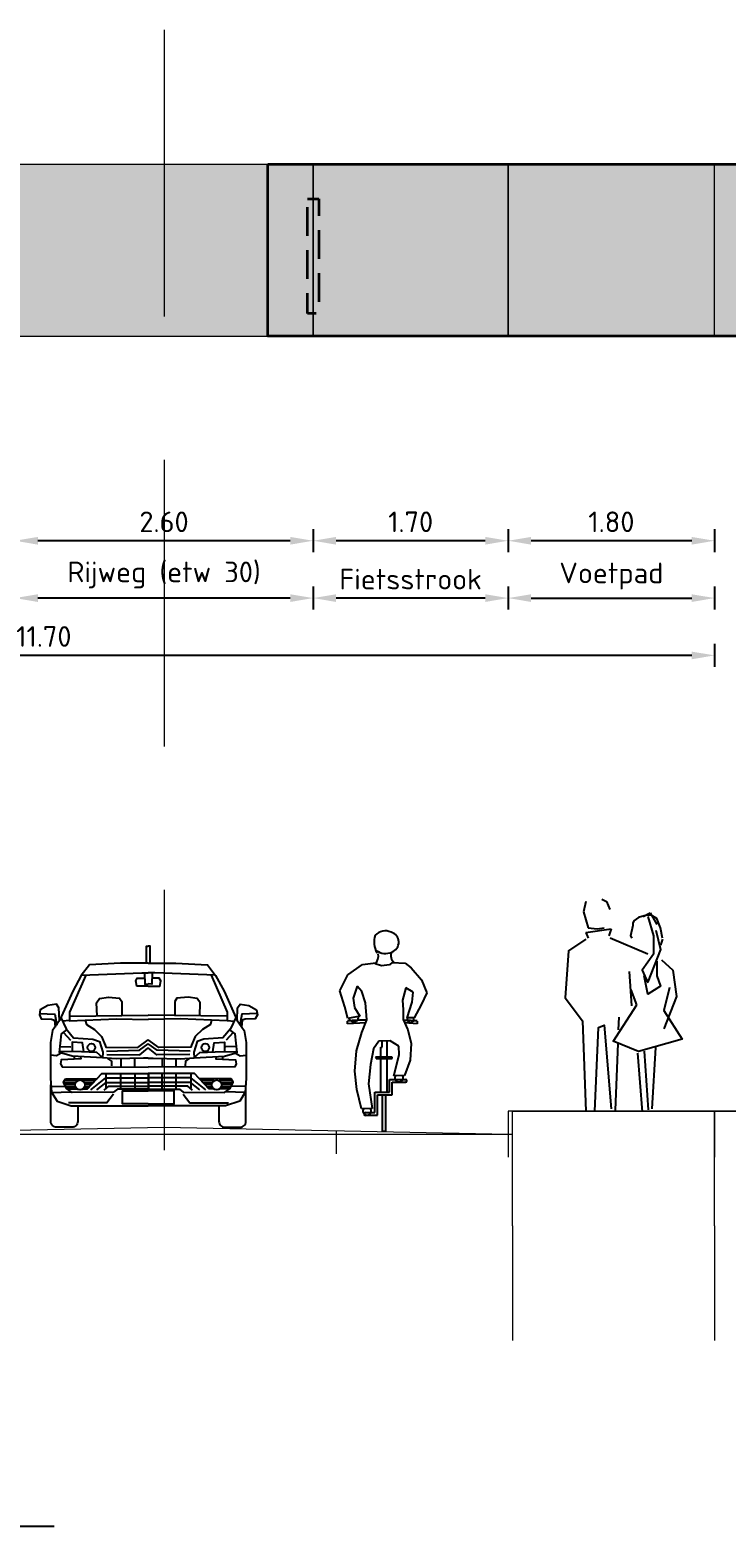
# Model space of a CAD drawing. Header units: metres. Extents: x 132493 to 134960, y 502695 to 503907.
# Tile 121 of 144: x 134671 to 134677, y 503847 to 503860. Entities that reach past the tile are written whole.
import ezdxf

# ---------------------------------------------------------------- set-up
doc = ezdxf.new("R2010")
doc.units = ezdxf.units.M
doc.linetypes.add('DASHED2', pattern=[0.375, 0.25, -0.125])
doc.linetypes.add('HIDDEN', pattern=[0.375, 0.25, -0.125])
doc.layers.get('Defpoints').update_dxf_attribs({"color": 3})
for name, color, linetype, lineweight in [('0_dwp_profiel', 252, 'Continuous', 18), ('0_sol_fietspad', 11, 'Continuous', 18), ('0_sol_markering geel', 255, 'HIDDEN', 35), ('0_tekst_25mm', 7, 'Continuous', 25), ('N-WE-AS-ASWEG', 1, 'DASHED2', 35), ('N-WE-VH-KANTVERHARDING-G', 2, 'Continuous', 18), ('V-WE-VH-VERHARDING_STRAATBAKSTEEN-M', 7, 'Continuous', 18)]:
    doc.layers.add(name, color=color, linetype=linetype, lineweight=lineweight)
doc.layers.add('0_sol_plantvak', color=7, linetype='Continuous', lineweight=35, true_color=0xa6c487)
doc.layers.add('ARC-hoev-overlagen asfalt rijbaan', color=13, linetype='Continuous', lineweight=18, plot=False)
doc.layers.add('Dwp-t-symbolen', color=8, linetype='Continuous')
doc.styles.add('Iso_18100', font='isocpeur.ttf', dxfattribs={"height": 0.18})
doc.dimstyles.new('Iso 18100', dxfattribs={"dimscale": 0.1, "dimtxt": 0.18, "dimasz": 2, "dimexe": 1, "dimexo": 0, "dimgap": 0.75, "dimtad": 1, "dimzin": 0, "dimdsep": 46, "dimtxsty": 'Iso_18100', "dimcen": -3, "dimdle": 1, "dimadec": 0, "dimazin": 0, "dimtfac": 0.75, "dimtix": 1, "dimtmove": 2, "dimatfit": 3, "dimfxl": 1, "dimfxlon": 1, "dimtvp": 0.9, "dimtfillclr": 256, "dimtolj": 1, "dimtzin": 0, "dimarcsym": 0})

# ---------------------------------------------------------------- blocks, each defined once
blk = doc.blocks.new('dd')
blk.add_line((14.753, 1), (17.84, 1))
at = {"flags": 128}
for points in [[(4.82, 1), (4.82, 0.8), (14.753, 0.8)], [(14.753, 0), (14.753, 1)], [(16.515, 0), (16.515, 1)], [(4.82, 0.8), (14.753, 0.8)], [(14.753, 0), (14.753, -1)], [(16.515, 0), (16.515, -1)]]:
    blk.add_lwpolyline(points, dxfattribs=at)
blk = doc.blocks.new('citroen c4 coupe front view')
for points in [[(0.783, 1.431), (0.783, 1.58), (0.799, 1.58)], [(0.815, 1.431), (0.815, 1.58), (0.799, 1.58)], [(0.799, 1.431), (0.558, 1.431), (0.285, 1.418), (0.214, 1.325), (0.14, 1.188), (0.025, 0.932), (0.02, 1.043), (-0.002, 1.074), (-0.076, 1.061), (-0.143, 1.025), (-0.151, 0.981), (-0.134, 0.946), (-0.046, 0.942), (-0.019, 0.933), (-0.013, 0.873)], [(0.253, 1.327), (0.113, 1.003), (0.113, 0.929), (0.523, 0.946), (0.799, 0.941)], [(0.215, 1.326), (0.743, 1.347), (0.799, 1.347)], [(0.766, 1.347), (0.769, 1.249), (0.799, 1.251)], [(0.799, 1.431), (1.04, 1.431), (1.314, 1.418), (1.384, 1.325), (1.459, 1.188), (1.574, 0.932), (1.578, 1.043), (1.6, 1.074), (1.675, 1.061), (1.741, 1.025), (1.75, 0.981), (1.732, 0.946), (1.644, 0.942), (1.618, 0.933), (1.612, 0.873)], [(0.832, 1.347), (0.829, 1.249), (0.799, 1.251)], [(1.384, 1.326), (0.855, 1.347), (0.799, 1.347)], [(1.346, 1.327), (1.486, 1.003), (1.486, 0.929), (1.076, 0.946), (0.799, 0.941)], [(0.799, 1.23), (0.699, 1.23), (0.69, 1.278), (0.703, 1.302), (0.768, 1.301)], [(0.799, 1.23), (0.9, 1.23), (0.909, 1.278), (0.895, 1.302), (0.831, 1.301)], [(0.352, 0.972), (0.347, 1.087), (0.373, 1.122), (0.453, 1.136), (0.549, 1.127), (0.567, 1.096), (0.567, 0.975)], [(1.247, 0.972), (1.252, 1.087), (1.225, 1.122), (1.146, 1.136), (1.049, 1.127), (1.031, 1.096), (1.031, 0.975)], [(-0.149, 0.994), (-0.015, 0.986), (0.002, 0.891)], [(0.025, 0.932), (-0.037, 0.845), (-0.054, 0.739), (-0.054, 0.426), (-0.046, 0.307), (0.003, 0.228), (0.126, 0.187), (0.799, 0.188)], [(0.037, 0.959), (0.082, 0.858), (0.148, 0.779), (0.316, 0.77), (0.373, 0.748), (0.404, 0.655), (0.4, 0.607), (0.135, 0.62), (0.025, 0.651), (0.043, 0.814), (0.09, 0.849)], [(0.113, 0.932), (0.051, 0.927)], [(0.113, 0.968), (0.799, 0.979)], [(0.248, 0.934), (0.259, 0.898), (0.329, 0.854), (0.391, 0.792), (0.422, 0.717), (0.428, 0.699), (0.708, 0.695), (0.799, 0.764)], [(1.486, 0.968), (0.799, 0.979)], [(1.351, 0.934), (1.34, 0.898), (1.27, 0.854), (1.208, 0.792), (1.177, 0.717), (1.17, 0.699), (0.89, 0.695), (0.799, 0.764)], [(1.574, 0.932), (1.635, 0.845), (1.653, 0.739), (1.653, 0.426), (1.644, 0.307), (1.596, 0.228), (1.473, 0.187), (0.799, 0.188)], [(1.561, 0.959), (1.516, 0.858), (1.45, 0.779), (1.283, 0.77), (1.225, 0.748), (1.195, 0.655), (1.199, 0.607), (1.463, 0.62), (1.574, 0.651), (1.556, 0.814), (1.509, 0.849)], [(1.486, 0.932), (1.547, 0.927)], [(1.748, 0.994), (1.613, 0.986), (1.597, 0.891)], [(0.059, 0.826), (0.12, 0.759)], [(1.539, 0.826), (1.479, 0.759)], [(0.4, 0.61), (0.35, 0.652), (0.218, 0.659), (0.026, 0.662)], [(0.034, 0.706), (0.124, 0.703)], [(0.236, 0.658), (0.225, 0.738), (0.135, 0.743), (0.135, 0.661)], [(0.435, 0.664), (0.721, 0.673), (0.799, 0.729)], [(0.437, 0.636), (0.726, 0.633), (0.796, 0.691), (0.799, 0.688)], [(1.164, 0.664), (0.877, 0.673), (0.799, 0.729)], [(1.162, 0.636), (0.873, 0.633), (0.802, 0.691), (0.799, 0.688)], [(1.199, 0.61), (1.249, 0.652), (1.381, 0.659), (1.572, 0.662)], [(1.362, 0.658), (1.374, 0.738), (1.463, 0.743), (1.463, 0.661)], [(1.565, 0.706), (1.475, 0.703)], [(0.039, 0.647), (-0.002, 0.624), (-0.054, 0.628)], [(0.207, 0.616), (0.21, 0.598), (0.038, 0.589), (0.034, 0.554), (0.047, 0.528), (0.799, 0.525)], [(0.155, 0.619), (0.15, 0.595)], [(0.799, 0.602), (0.757, 0.602), (0.52, 0.598), (0.4, 0.607)], [(0.444, 0.599), (0.477, 0.577), (0.479, 0.536)], [(0.559, 0.599), (0.559, 0.526)], [(0.678, 0.601), (0.678, 0.526)], [(1.392, 0.616), (1.389, 0.598), (1.56, 0.589), (1.565, 0.554), (1.552, 0.528), (0.799, 0.525)], [(0.799, 0.602), (0.841, 0.602), (1.078, 0.598), (1.199, 0.607)], [(0.921, 0.601), (0.921, 0.526)], [(1.039, 0.599), (1.039, 0.526)], [(1.155, 0.599), (1.122, 0.577), (1.119, 0.536)], [(1.444, 0.619), (1.448, 0.595)], [(1.56, 0.647), (1.6, 0.624), (1.653, 0.628)], [(0.799, 0.333), (0.529, 0.332), (0.497, 0.307), (0.135, 0.303), (0.087, 0.338), (0.06, 0.395), (0.078, 0.422)], [(0.068, 0.407), (0.182, 0.407)], [(0.078, 0.422), (0.356, 0.426)], [(0.225, 0.407), (0.336, 0.407)], [(0.267, 0.334), (0.395, 0.47), (0.799, 0.468)], [(0.299, 0.328), (0.429, 0.432), (0.799, 0.432)], [(0.429, 0.469), (0.429, 0.342)], [(0.558, 0.469), (0.558, 0.342)], [(0.682, 0.469), (0.682, 0.34)], [(0.798, 0.468), (0.798, 0.338)], [(1.331, 0.334), (1.203, 0.47), (0.799, 0.468)], [(1.3, 0.328), (1.17, 0.432), (0.799, 0.432)], [(0.799, 0.333), (1.07, 0.332), (1.102, 0.307), (1.463, 0.303), (1.512, 0.338), (1.538, 0.395), (1.521, 0.422)], [(0.801, 0.468), (0.801, 0.338)], [(0.917, 0.469), (0.917, 0.34)], [(1.04, 0.469), (1.04, 0.342)], [(1.17, 0.469), (1.17, 0.342)], [(1.521, 0.422), (1.243, 0.426)], [(1.373, 0.407), (1.263, 0.407)], [(1.531, 0.407), (1.416, 0.407)], [(-0.05, 0.359), (0.078, 0.356)], [(-0.044, 0.304), (0.125, 0.31)], [(0.063, 0.389), (0.165, 0.389)], [(0.071, 0.373), (0.161, 0.373)], [(0.08, 0.352), (0.165, 0.352)], [(0.089, 0.336), (0.177, 0.336)], [(0.496, 0.288), (0.436, 0.212), (0.102, 0.212)], [(0.23, 0.336), (0.27, 0.336)], [(0.242, 0.389), (0.319, 0.389)], [(0.242, 0.352), (0.285, 0.352)], [(0.246, 0.373), (0.304, 0.373)], [(0.35, 0.328), (0.433, 0.391), (0.799, 0.391)], [(0.414, 0.324), (0.455, 0.358), (0.799, 0.358)], [(0.799, 0.206), (0.574, 0.206), (0.574, 0.318), (0.799, 0.318)], [(1.249, 0.328), (1.166, 0.391), (0.799, 0.391)], [(1.185, 0.324), (1.144, 0.358), (0.799, 0.358)], [(0.799, 0.206), (1.024, 0.206), (1.024, 0.318), (0.799, 0.318)], [(1.102, 0.288), (1.162, 0.212), (1.497, 0.212)], [(1.356, 0.389), (1.28, 0.389)], [(1.352, 0.373), (1.294, 0.373)], [(1.356, 0.352), (1.314, 0.352)], [(1.369, 0.336), (1.329, 0.336)], [(1.51, 0.336), (1.421, 0.336)], [(1.535, 0.389), (1.433, 0.389)], [(1.518, 0.352), (1.434, 0.352)], [(1.528, 0.373), (1.437, 0.373)], [(1.642, 0.304), (1.474, 0.31)], [(1.648, 0.359), (1.52, 0.356)]]:
    blk.add_lwpolyline(points)
for points in [[(0.184, 0.187), (0.184, 0.051, -0.414214), (0.133, 0), (0, 0, -0.414214), (-0.051, 0.051), (-0.051, 0.369), (-0.05, 0.369)], [(1.415, 0.187), (1.415, 0.051, 0.414214), (1.465, 0), (1.599, 0, 0.414214), (1.649, 0.051), (1.649, 0.369), (1.649, 0.369)]]:
    blk.add_lwpolyline(points, format="xyb")
for centre, radius in [((0.303, 0.696), 0.0338), ((1.296, 0.696), 0.0338), ((0.204, 0.37), 0.0426), ((1.395, 0.37), 0.0426)]:
    blk.add_circle(centre, radius)
blk = doc.blocks.new('*D68')
at = {"layer": 'Defpoints', "color": 0, "transparency": 16777216}
for p in [(134671.041, 503857.119), (134673.641, 503857.119), (134671.041, 503855.336)]:
    blk.add_point(p, dxfattribs=at)
at = {"layer": 'V-WE-VH-VERHARDING_STRAATBAKSTEEN-M', "color": 0, "lineweight": -2, "transparency": 16777216}
for p, q in [((134671.041, 503855.436), (134671.041, 503855.236)), ((134673.441, 503855.336), (134671.241, 503855.336)), ((134673.641, 503855.436), (134673.641, 503855.236))]:
    blk.add_line(p, q, dxfattribs=at)
at = {"layer": 'V-WE-VH-VERHARDING_STRAATBAKSTEEN-M', "color": 0, "transparency": 16777216}
for points in [[(134671.241, 503855.369), (134671.241, 503855.302), (134671.041, 503855.336)], [(134673.441, 503855.369), (134673.441, 503855.302), (134673.641, 503855.336)]]:
    blk.add_solid(points, dxfattribs=at)
at = {"layer": 'V-WE-VH-VERHARDING_STRAATBAKSTEEN-M', "color": 0, "transparency": 16777216, "insert": (134672.341, 503855.501), "char_height": 0.18, "attachment_point": 5, "rotation": 360, "style": 'Iso_18100'}
blk.add_mtext('\\A1;2.60', dxfattribs=at)
blk = doc.blocks.new('*D69')
at = {"layer": 'Defpoints', "color": 0, "transparency": 16777216}
for p in [(134673.641, 503857.119), (134675.341, 503857.119), (134673.641, 503855.336)]:
    blk.add_point(p, dxfattribs=at)
at = {"layer": 'V-WE-VH-VERHARDING_STRAATBAKSTEEN-M', "color": 0, "lineweight": -2, "transparency": 16777216}
for p, q in [((134673.641, 503855.436), (134673.641, 503855.236)), ((134675.141, 503855.336), (134673.841, 503855.336)), ((134675.341, 503855.436), (134675.341, 503855.236))]:
    blk.add_line(p, q, dxfattribs=at)
at = {"layer": 'V-WE-VH-VERHARDING_STRAATBAKSTEEN-M', "color": 0, "transparency": 16777216}
for points in [[(134673.841, 503855.369), (134673.841, 503855.302), (134673.641, 503855.336)], [(134675.141, 503855.369), (134675.141, 503855.302), (134675.341, 503855.336)]]:
    blk.add_solid(points, dxfattribs=at)
at = {"layer": 'V-WE-VH-VERHARDING_STRAATBAKSTEEN-M', "color": 0, "transparency": 16777216, "insert": (134674.491, 503855.501), "char_height": 0.18, "attachment_point": 5, "rotation": 360, "style": 'Iso_18100'}
blk.add_mtext('\\A1;1.70', dxfattribs=at)
blk = doc.blocks.new('*D70')
at = {"layer": 'Defpoints', "color": 0, "transparency": 16777216}
for p in [(134675.341, 503857.119), (134677.141, 503857.119), (134675.341, 503855.336)]:
    blk.add_point(p, dxfattribs=at)
at = {"layer": 'V-WE-VH-VERHARDING_STRAATBAKSTEEN-M', "color": 0, "lineweight": -2, "transparency": 16777216}
for p, q in [((134675.341, 503855.436), (134675.341, 503855.236)), ((134676.941, 503855.336), (134675.541, 503855.336)), ((134677.141, 503855.436), (134677.141, 503855.236))]:
    blk.add_line(p, q, dxfattribs=at)
at = {"layer": 'V-WE-VH-VERHARDING_STRAATBAKSTEEN-M', "color": 0, "transparency": 16777216}
for points in [[(134675.541, 503855.369), (134675.541, 503855.302), (134675.341, 503855.336)], [(134676.941, 503855.369), (134676.941, 503855.302), (134677.141, 503855.336)]]:
    blk.add_solid(points, dxfattribs=at)
at = {"layer": 'V-WE-VH-VERHARDING_STRAATBAKSTEEN-M', "color": 0, "transparency": 16777216, "insert": (134676.241, 503855.501), "char_height": 0.18, "attachment_point": 5, "rotation": 360, "style": 'Iso_18100'}
blk.add_mtext('\\A1;1.80', dxfattribs=at)
blk = doc.blocks.new('*D71')
at = {"layer": 'Defpoints', "color": 0, "transparency": 16777216}
for p in [(134665.445, 503857.119), (134677.141, 503857.119), (134665.445, 503854.336)]:
    blk.add_point(p, dxfattribs=at)
at = {"layer": 'V-WE-VH-VERHARDING_STRAATBAKSTEEN-M', "color": 0, "lineweight": -2, "transparency": 16777216}
for p, q in [((134665.445, 503854.436), (134665.445, 503854.236)), ((134677.141, 503854.436), (134677.141, 503854.236)), ((134676.941, 503854.336), (134665.645, 503854.336))]:
    blk.add_line(p, q, dxfattribs=at)
at = {"layer": 'V-WE-VH-VERHARDING_STRAATBAKSTEEN-M', "color": 0, "transparency": 16777216}
for points in [[(134665.645, 503854.369), (134665.645, 503854.302), (134665.445, 503854.336)], [(134676.941, 503854.369), (134676.941, 503854.302), (134677.141, 503854.336)]]:
    blk.add_solid(points, dxfattribs=at)
at = {"layer": 'V-WE-VH-VERHARDING_STRAATBAKSTEEN-M', "color": 0, "transparency": 16777216, "insert": (134671.293, 503854.501), "char_height": 0.18, "attachment_point": 5, "rotation": 360, "style": 'Iso_18100'}
blk.add_mtext('\\A1;11.70', dxfattribs=at)
blk = doc.blocks.new('*D73')
at = {"layer": 'Defpoints', "color": 0, "transparency": 16777216}
for p in [(134671.041, 503857.119), (134673.641, 503857.119), (134671.041, 503854.836)]:
    blk.add_point(p, dxfattribs=at)
at = {"layer": 'V-WE-VH-VERHARDING_STRAATBAKSTEEN-M', "color": 0, "lineweight": -2, "transparency": 16777216}
for p, q in [((134671.041, 503854.936), (134671.041, 503854.736)), ((134673.641, 503854.936), (134673.641, 503854.736)), ((134673.441, 503854.836), (134671.241, 503854.836))]:
    blk.add_line(p, q, dxfattribs=at)
at = {"layer": 'V-WE-VH-VERHARDING_STRAATBAKSTEEN-M', "color": 0, "transparency": 16777216}
for points in [[(134671.241, 503854.869), (134671.241, 503854.802), (134671.041, 503854.836)], [(134673.441, 503854.869), (134673.441, 503854.802), (134673.641, 503854.836)]]:
    blk.add_solid(points, dxfattribs=at)
at = {"layer": 'V-WE-VH-VERHARDING_STRAATBAKSTEEN-M', "color": 0, "transparency": 16777216, "insert": (134672.341, 503855.037), "char_height": 0.18, "attachment_point": 5, "rotation": 360, "style": 'Iso_18100'}
blk.add_mtext('\\A1;Rijweg (etw 30)', dxfattribs=at)
blk = doc.blocks.new('*D74')
at = {"layer": 'Defpoints', "color": 0, "transparency": 16777216}
for p in [(134673.641, 503857.119), (134675.341, 503856.619), (134673.641, 503854.836)]:
    blk.add_point(p, dxfattribs=at)
at = {"layer": 'V-WE-VH-VERHARDING_STRAATBAKSTEEN-M', "color": 0, "lineweight": -2, "transparency": 16777216}
for p, q in [((134673.641, 503854.936), (134673.641, 503854.736)), ((134675.341, 503854.936), (134675.341, 503854.736)), ((134675.141, 503854.836), (134673.841, 503854.836))]:
    blk.add_line(p, q, dxfattribs=at)
at = {"layer": 'V-WE-VH-VERHARDING_STRAATBAKSTEEN-M', "color": 0, "transparency": 16777216}
for points in [[(134673.841, 503854.869), (134673.841, 503854.802), (134673.641, 503854.836)], [(134675.141, 503854.869), (134675.141, 503854.802), (134675.341, 503854.836)]]:
    blk.add_solid(points, dxfattribs=at)
at = {"layer": 'V-WE-VH-VERHARDING_STRAATBAKSTEEN-M', "color": 0, "transparency": 16777216, "insert": (134674.491, 503855.001), "char_height": 0.18, "attachment_point": 5, "rotation": 360, "style": 'Iso_18100'}
blk.add_mtext('\\A1;Fietsstrook', dxfattribs=at)
blk = doc.blocks.new('*D75')
at = {"layer": 'Defpoints', "color": 0, "transparency": 16777216}
for p in [(134677.141, 503857.119), (134675.341, 503856.619), (134677.141, 503854.836)]:
    blk.add_point(p, dxfattribs=at)
at = {"layer": 'V-WE-VH-VERHARDING_STRAATBAKSTEEN-M', "color": 0, "lineweight": -2, "transparency": 16777216}
for p, q in [((134675.341, 503854.936), (134675.341, 503854.736)), ((134677.141, 503854.936), (134677.141, 503854.736)), ((134675.541, 503854.836), (134676.941, 503854.836))]:
    blk.add_line(p, q, dxfattribs=at)
at = {"layer": 'V-WE-VH-VERHARDING_STRAATBAKSTEEN-M', "color": 0, "transparency": 16777216}
for points in [[(134675.541, 503854.869), (134675.541, 503854.802), (134675.341, 503854.836)], [(134676.941, 503854.869), (134676.941, 503854.802), (134677.141, 503854.836)]]:
    blk.add_solid(points, dxfattribs=at)
at = {"layer": 'V-WE-VH-VERHARDING_STRAATBAKSTEEN-M', "color": 0, "transparency": 16777216, "insert": (134676.241, 503855.028), "char_height": 0.18, "width": 0.04942, "attachment_point": 5, "rotation": 360, "style": 'Iso_18100'}
blk.add_mtext('\\A1;Voetpad', dxfattribs=at)
blk = doc.blocks.new('Voet4')
for p, q in [((-0.34, 1.847), (-0.36, 1.757)), ((-0.2, 1.867), (-0.16, 1.847)), ((-0.16, 1.847), (-0.13, 1.777)), ((-0.36, 1.757), (-0.32, 1.617)), ((0.16, 1.717), (0.22, 1.747)), ((0.22, 1.747), (0.28, 1.647)), ((-0.34, 1.577), (-0.12, 1.607)), ((-0.34, 1.577), (-0.32, 1.527)), ((-0.32, 1.617), (-0.24, 1.607)), ((-0.24, 1.607), (-0.18, 1.617)), ((-0.12, 1.607), (-0.14, 1.547)), ((0.27, 1.597), (0.31, 1.427)), ((-0.129, 1.53), (0.2, 1.39)), ((0.33, 1.517), (0.31, 1.467)), ((0.31, 1.427), (0.2, 1.147)), ((0.06, 0.937), (0.04, 1.237)), ((0.104, 0.945), (0.056, 1.077)), ((-0.102, 0.624), (0.104, 0.945)), ((-0.054, 0.728), (-0.05, 0.837)), ((-0.08, 0.027), (-0.058, 0.607)), ((0.111, 0.525), (0.152, 0.013)), ((0.207, 0.03), (0.173, 0.541)), ((0.269, 0.574), (0.235, 0.038))]:
    blk.add_line(p, q)
for points in [[(0.33, 1.527), (0.31, 1.617), (0.28, 1.697), (0.23, 1.727), (0.19, 1.727), (0.12, 1.707), (0.08, 1.677), (0.07, 1.657), (0.07, 1.637), (0.05, 1.547), (0.06, 1.527)], [(0.2, 1.717), (0.25, 1.547), (0.25, 1.387), (0.15, 1.247), (0.2, 1.137)], [(-0.34, 1.517), (-0.49, 1.417), (-0.52, 1.007), (-0.37, 0.807), (-0.34, 0.017)], [(0.28, 1.327), (0.28, 1.197), (0.31, 1.107), (0.2, 1.037), (0.17, 1.197)], [(0.32, 1.337), (0.42, 1.247), (0.45, 1.017), (0.34, 0.737)], [(0.39, 1.097), (0.34, 0.897), (0.5, 0.647), (0.12, 0.537), (-0.1, 0.627)], [(-0.26, 0.017), (-0.23, 0.747), (-0.18, 0.767), (-0.12, 0.037)]]:
    blk.add_lwpolyline(points)
blk = doc.blocks.new('1-1 markering profiel')
h = blk.add_hatch()
h.set_pattern_fill('ANGLE', color=256)
h.set_pattern_definition([(0, (0, 0), (0, 6.985), [5.08, -1.905]), (90, (0, 0), (-6.985, 4e-16), [5.08, -1.905])])
h.paths.add_polyline_path([(-0.05, 1), (0.05, 1), (0.05, 0), (-0.05, 0)])
h = blk.add_hatch(color=256)
h.dxf.hatch_style = 1
h.paths.add_polyline_path([(-0.05, 1), (0.05, 1), (0.05, 0), (-0.05, 0)])
at = {"flags": 128}
blk.add_lwpolyline([(-0.05, 1), (0.05, 1), (0.05, 0), (-0.05, 0)], close=True, dxfattribs=at)
blk = doc.blocks.new('Fiets2')
for p, q in [((-0.302, 1.379), (-0.176, 1.469)), ((-0.176, 1.469), (-0.058, 1.484)), ((-0.008, 1.458), (-0.063, 1.474)), ((0.062, 1.467), (-0.008, 1.458)), ((0.085, 1.487), (0.062, 1.467)), ((0.085, 1.487), (0.196, 1.482)), ((0.196, 1.482), (0.251, 1.44)), ((0.251, 1.44), (0.341, 1.334)), ((-0.371, 1.24), (-0.302, 1.379)), ((0.341, 1.334), (0.386, 1.221)), ((-0.328, 1.1), (-0.371, 1.24)), ((-0.22, 1.279), (-0.257, 1.176)), ((-0.257, 1.176), (-0.244, 1.095)), ((-0.181, 1.234), (-0.22, 1.279)), ((-0.149, 1.134), (-0.181, 1.234)), ((0.204, 1.266), (0.175, 1.158)), ((0.267, 1.229), (0.204, 1.266)), ((0.259, 1.139), (0.267, 1.229)), ((0.386, 1.221), (0.336, 1.118)), ((-0.303, 0.998), (-0.328, 1.1)), ((-0.244, 1.095), (-0.197, 1.018)), ((-0.136, 0.986), (-0.149, 1.134)), ((0.175, 1.158), (0.18, 1.073)), ((0.18, 1.073), (0.18, 0.989)), ((0.216, 1.004), (0.259, 1.139)), ((0.336, 1.118), (0.276, 1.004)), ((-0.305, 0.951), (-0.305, 0.974)), ((-0.147, 0.96), (-0.305, 0.951)), ((-0.197, 1.018), (-0.303, 0.998)), ((-0.181, 0.876), (-0.136, 0.986)), ((0.18, 0.989), (0.22, 0.9)), ((0.303, 0.952), (0.194, 0.959)), ((0.276, 1.004), (0.216, 1.004)), ((0.303, 0.976), (0.303, 0.952)), ((-0.228, 0.715), (-0.181, 0.876)), ((-0.031, 0.799), (-0.078, 0.733)), ((0.067, 0.802), (-0.031, 0.799)), ((-0.002, 0.749), (-0.002, 0.8)), ((0.038, 0.801), (0.038, 0.356)), ((0.141, 0.757), (0.067, 0.802)), ((0.22, 0.9), (0.251, 0.781)), ((-0.241, 0.538), (-0.228, 0.715)), ((-0.078, 0.733), (-0.104, 0.596)), ((0.085, 0.662), (-0.06, 0.662)), ((-0.06, 0.662), (-0.055, 0.649)), ((-0.015, 0.356), (-0.015, 0.749)), ((-0.015, 0.749), (-0.002, 0.749)), ((0.085, 0.649), (0.085, 0.662)), ((0.099, 0.499), (0.146, 0.681)), ((0.146, 0.681), (0.141, 0.757)), ((0.251, 0.781), (0.241, 0.636)), ((-0.223, 0.38), (-0.241, 0.538)), ((-0.104, 0.596), (-0.123, 0.428)), ((-0.055, 0.649), (0.085, 0.649)), ((0.241, 0.636), (0.191, 0.501)), ((-0.123, 0.428), (-0.091, 0.212)), ((0.062, 0.356), (0.062, 0.467)), ((0.062, 0.467), (0.199, 0.467)), ((0.085, 0.443), (0.199, 0.443)), ((0.085, 0.333), (0.085, 0.443)), ((0.191, 0.501), (0.099, 0.499)), ((-0.183, 0.209), (-0.223, 0.38)), ((-0.067, 0.177), (-0.067, 0.356)), ((-0.067, 0.356), (0.062, 0.356)), ((-0.044, 0.154), (-0.044, 0.333)), ((-0.044, 0.333), (0.085, 0.333)), ((0.001, 0.011), (0.001, 0.333)), ((0.025, 0.333), (0.025, 0.011)), ((-0.091, 0.212), (-0.183, 0.209)), ((-0.149, 0.177), (-0.067, 0.177)), ((-0.149, 0.154), (-0.044, 0.154)), ((0.025, 0.011), (0.001, 0.011))]:
    blk.add_line(p, q)
for centre, radius, start, end in [((0.098, 1.664), 0.172, 159.4893, 212.3061), ((0.025, 1.638), 0.124, 66.7338, 135.4372), ((0.052, 1.664), 0.0899, 286.4973, 75.9565), ((0.027, 1.711), 0.146, 235.7382, 292.286), ((0.153, 1.548), 0.0807, 158.6611, 229.8646), ((-0.141, 1.545), 0.105, 317.6574, 8.6331), ((-0.017, -4.834), 5.819, 91.1827, 92.8408), ((-0.251, 1.008), 0.0404, 190.6798, 10.6798), ((-0.017, -4.834), 5.819, 86.8473, 88.0221), ((0.244, 0.994), 0.0303, 157.2347, 16.2122), ((0.144, 0.481), 0.0366, 150.6018, 32.6665), ((0.199, 0.455), 0.0119, 271.1159, 88.8841), ((-0.135, 0.191), 0.0366, 150.6018, 32.6711), ((-0.149, 0.165), 0.0119, 89.9885, 270.0115)]:
    blk.add_arc(centre, radius, start, end)

msp = doc.modelspace()

# ---------------------------------------------------------------- hatches: boundary and pattern name
at = {"layer": '0_sol_fietspad'}
h = msp.add_hatch(color=256, dxfattribs=at)
h.dxf.hatch_style = 1
h.paths.add_polyline_path([(134675.341, 503858.619), (134673.641, 503858.619), (134673.641, 503857.119), (134675.341, 503857.119)])
at = {"layer": '0_sol_plantvak'}
h = msp.add_hatch(color=256, dxfattribs=at)
h.dxf.hatch_style = 1
h.paths.add_polyline_path([(134673.245, 503858.619), (134680.105, 503858.619), (134680.105, 503857.119), (134673.245, 503857.119)])
at = {"layer": 'ARC-hoev-overlagen asfalt rijbaan', "transparency": 33554636}
h = msp.add_hatch(color=256, dxfattribs=at)
h.dxf.hatch_style = 1
h.paths.add_polyline_path([(134673.641, 503858.619), (134671.041, 503858.619), (134671.041, 503857.119), (134673.641, 503857.119)])

# ---------------------------------------------------------------- linework, layer by layer
at = {"layer": '0_sol_plantvak'}
msp.add_lwpolyline([(134673.245, 503858.619), (134680.105, 503858.619), (134680.105, 503857.119), (134673.245, 503857.119)], close=True, dxfattribs=at)
at = {"layer": '0_tekst_25mm', "flags": 128}
msp.add_lwpolyline([(134662.879, 503846.742), (134671.383, 503846.742)], dxfattribs=at)
at = {"layer": 'N-WE-AS-ASWEG', "lineweight": 18, "ltscale": 10, "flags": 128}
msp.add_lwpolyline([(134672.341, 503859.791), (134672.341, 503850.02)], dxfattribs=at)
at = {"layer": 'N-WE-VH-KANTVERHARDING-G'}
for p, q in [((134669.341, 503850.16), (134672.341, 503850.22)), ((134672.341, 503850.22), (134675.341, 503850.16))]:
    msp.add_line(p, q, dxfattribs=at)
at = {"layer": 'N-WE-VH-KANTVERHARDING-G', "flags": 128}
for points in [[(134663.278, 503858.619), (134684.849, 503858.619)], [(134673.641, 503858.619), (134673.641, 503857.119)], [(134673.641, 503857.119), (134673.641, 503858.619)], [(134675.341, 503858.619), (134675.341, 503857.119)], [(134675.341, 503857.119), (134675.341, 503858.619)], [(134675.341, 503857.119), (134675.341, 503858.619)], [(134675.341, 503857.119), (134675.341, 503858.619)], [(134677.141, 503857.119), (134677.141, 503858.619)], [(134677.141, 503857.119), (134677.141, 503858.619)], [(134663.278, 503857.119), (134684.849, 503857.119)], [(134678.466, 503850.36), (134675.341, 503850.36), (134675.341, 503849.96)], [(134677.141, 503850.36), (134677.141, 503849.96)], [(134672.341, 503850.22), (134672.341, 503850.02)], [(134673.841, 503850.19), (134673.841, 503849.99)]]:
    msp.add_lwpolyline(points, dxfattribs=at)

# ---------------------------------------------------------------- block references
at = {"layer": '0_dwp_profiel'}
msp.add_blockref('dd', (134660.625, 503849.36), dxfattribs=at)
at = {"layer": '0_sol_markering geel'}
msp.add_blockref('1-1 markering profiel', (134673.641, 503857.319), dxfattribs=at)
at = {"layer": 'Dwp-t-symbolen', "lineweight": 0}
for name, p in [('Voet4', (134676.358, 503850.343)), ('Fiets2', (134674.246, 503850.171)), ('citroen c4 coupe front view', (134671.405, 503850.22))]:
    msp.add_blockref(name, p, dxfattribs=at)

# ---------------------------------------------------------------- dimensions: what is measured, and where the dimension line sits
at = {"layer": 'V-WE-VH-VERHARDING_STRAATBAKSTEEN-M'}
for base, p1, p2, picture, middle in [((134665.445, 503854.336), (134677.141, 503857.119), (134665.445, 503857.119), '*D71', (134671.293, 503854.501)), ((134671.041, 503855.336), (134673.641, 503857.119), (134671.041, 503857.119), '*D68', (134672.341, 503855.501)), ((134673.641, 503855.336), (134675.341, 503857.119), (134673.641, 503857.119), '*D69', (134674.491, 503855.501)), ((134675.341, 503855.336), (134677.141, 503857.119), (134675.341, 503857.119), '*D70', (134676.241, 503855.501))]:
    dim = msp.add_linear_dim(base=base, p1=p1, p2=p2, angle=360, dimstyle='Iso 18100', dxfattribs=at)
    dim.commit()
    dim.dimension.update_dxf_attribs({"geometry": picture, "text_midpoint": middle})
for base, p1, p2, angle, text, picture, middle in [((134671.041, 503854.836), (134673.641, 503857.119), (134671.041, 503857.119), 360, 'Rijweg (etw 30)', '*D73', (134672.341, 503855.037)), ((134673.641, 503854.836), (134675.341, 503856.619), (134673.641, 503857.119), 360, 'Fietsstrook', '*D74', (134674.491, 503855.001)), ((134677.141, 503854.836), (134675.341, 503856.619), (134677.141, 503857.119), 180, 'Voetpad', '*D75', (134676.241, 503855.028))]:
    dim = msp.add_linear_dim(base=base, p1=p1, p2=p2, angle=angle, text=text, dimstyle='Iso 18100', dxfattribs=at)
    dim.commit()
    dim.dimension.update_dxf_attribs({"geometry": picture, "text_midpoint": middle})

doc.saveas('drawing.dxf')
